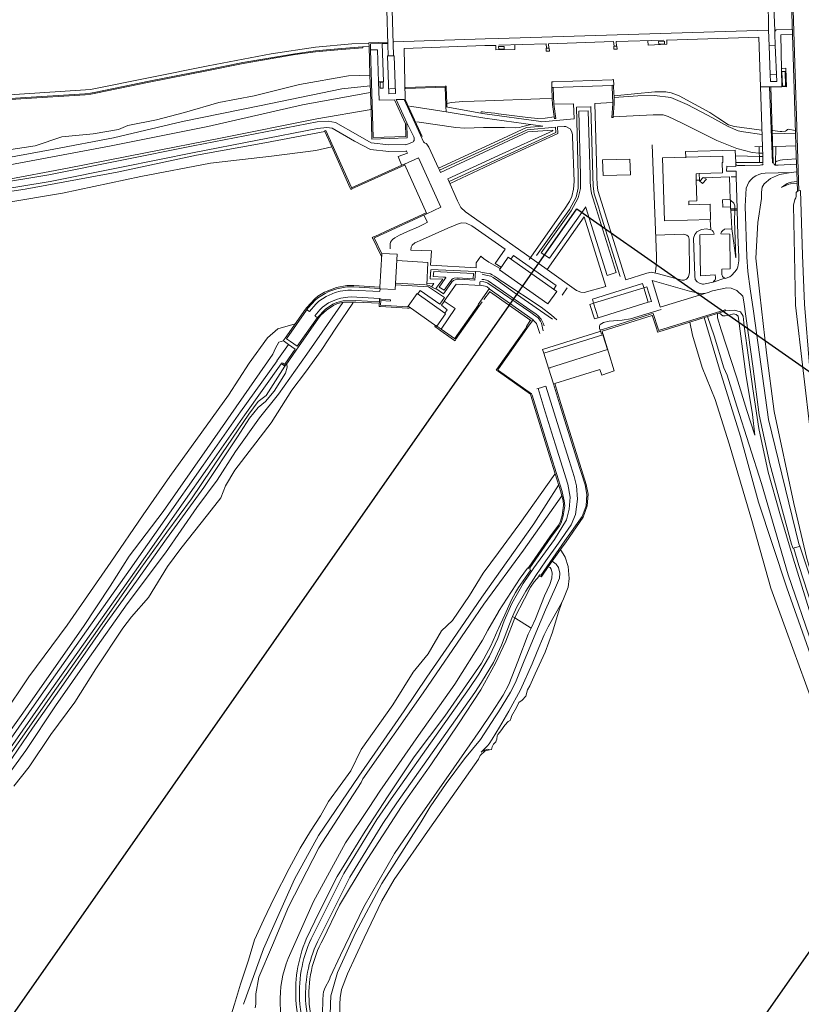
# Model space of a CAD drawing. Header units: metres. Extents: x 68432 to 72035, y 406848 to 409791.
# Tile 4 of 13: x 69637 to 70230, y 408000 to 408746. Entities that reach past the tile are written whole.
import ezdxf

# ---------------------------------------------------------------- set-up
doc = ezdxf.new("R2010")
doc.units = ezdxf.units.M
for name, color, linetype, lineweight in [('B-GEO-OG-GEBOUW_hoofdgebouw-G', 253, 'Continuous', 0), ('B-GEO-OG-GEBOUW_overopstal-G', 253, 'Continuous', 0), ('B-GEO-OG-OVLIJNOBJ-G', 253, 'Continuous', 0), ('B-GEO-OG-VERH_kntgesl-G', 253, 'Continuous', 0), ('B-GEO-OG-VERH_kntopen-G', 253, 'Continuous', 0)]:
    doc.layers.add(name, color=color, linetype=linetype, lineweight=lineweight)

msp = doc.modelspace()

# ---------------------------------------------------------------- linework, layer by layer
at = {"color": 1, "lineweight": -3}
msp.add_lwpolyline([(70059.481, 408602.442), (70442.025, 408334.581), (69982.59, 407678.441), (69600.046, 407946.301)], close=True, dxfattribs=at)
at = {"layer": 'B-GEO-OG-GEBOUW_hoofdgebouw-G'}
for points in [[(69910.226, 408543.008), (69911.635, 408568.173)], [(69910.31, 408541.816), (69921.872, 408541.184), (69923.36, 408567.904), (69911.656, 408568.544), (69911.635, 408568.173)], [(70044.216, 408539.808), (70037.552, 408530.336), (70000.736, 408556.192), (70007.376, 408565.664), (70044.216, 408539.808)], [(69910.31, 408541.816), (69910.16, 408541.824), (69910.174, 408542.081)], [(69910.174, 408542.081), (69910.226, 408543.008)], [(69959.511, 408523.201), (69938.384, 408538.208), (69931.624, 408528.672), (69953.248, 408513.312), (69953.285, 408513.364)], [(70075.521, 408519.723), (70113.615, 408531.524), (70110.187, 408542.595), (70072.144, 408530.811)], [(70072.144, 408530.811), (70071.973, 408530.758), (70075.521, 408519.723)], [(69953.331, 408513.429), (69960.008, 408522.848), (69959.511, 408523.201)], [(69953.285, 408513.364), (69953.331, 408513.429)]]:
    msp.add_lwpolyline(points, dxfattribs=at)
at = {"layer": 'B-GEO-OG-GEBOUW_overopstal-G'}
msp.add_lwpolyline([(70079.291, 408627.504), (70100.175, 408628.087), (70099.732, 408639.93), (70078.848, 408639.347), (70079.291, 408627.504)], dxfattribs=at)
at = {"layer": 'B-GEO-OG-OVLIJNOBJ-G'}
for points in [[(70204.616, 408737.728), (70204.493, 408762.228)], [(70209.528, 408737.152), (70208.488, 408762.08), (70208.483, 408762.357)], [(70221.776, 408766.622), (70222.805, 408734.494)], [(69915.4, 408752.928), (69916.296, 408726.848)], [(69919.552, 408752.736), (69920.24, 408727.264), (69920.648, 408718.368)], [(69920.88, 408728.832), (69989.928, 408731.104), (70000, 408731.36), (70204.616, 408737.728)], [(70204.616, 408737.728), (70205.1, 408725.728)], [(70209.528, 408737.152), (70210.168, 408737.216), (70210.288, 408738.016), (70222.568, 408738.208)], [(70125.44, 408730.176), (70089.312, 408729.088), (70089.592, 408725.568)], [(70127.632, 408730.24), (70127.632, 408726.976), (70113.552, 408726.304), (70113.352, 408729.536)], [(70127.704, 408730.176), (70197.416, 408732.384), (70198.637, 408694.718)], [(70209.854, 408725.983), (70209.48, 408735.04), (70209.528, 408737.152)], [(70222.805, 408734.494), (70214.008, 408734.208), (70214.877, 408694.935)], [(70222.856, 408734.496), (70222.805, 408734.494)], [(70222.805, 408734.494), (70225.217, 408659.519)], [(69901.856, 408727.744), (69888.872, 408727.264), (69861.512, 408724.768), (69827.816, 408719.776), (69780.032, 408710.624), (69690.904, 408692.768), (69517.864, 408681.248), (69444.832, 408676.288), (69445.048, 408672.896), (69449.56, 408673.248)], [(69897.16, 408725.024), (69881.16, 408723.84), (69861.392, 408722.08), (69845.8, 408719.84), (69806.352, 408713.12), (69778.96, 408707.52), (69735.248, 408698.912), (69694.92, 408690.784), (69691.024, 408690.048), (69686.696, 408689.504), (69637.984, 408686.336), (69600, 408683.84), (69594.856, 408683.488), (69553.864, 408680.8), (69517.136, 408678.304), (69449.384, 408673.92)], [(69897.208, 408724.256), (69881.248, 408723.072), (69861.504, 408721.312), (69845.92, 408719.104), (69806.52, 408712.384), (69779.12, 408706.752), (69735.392, 408698.144), (69695.064, 408690.048), (69691.144, 408689.28), (69686.76, 408688.704), (69638.024, 408685.536), (69600, 408683.04), (69594.896, 408682.72), (69553.936, 408680.032), (69517.184, 408677.568), (69449.408, 408673.184)], [(69902.032, 408725.525), (69897.264, 408725.024), (69897.256, 408724.256)], [(69916.096, 408728.544), (69901.952, 408728.096), (69902.032, 408725.525)], [(69902.136, 408725.536), (69902.032, 408725.525)], [(69902.032, 408725.525), (69902.718, 408703.519)], [(69911.912, 408727.514), (69903.032, 408727.232), (69903.168, 408722.72)], [(69909.268, 408698.468), (69908.504, 408722.848), (69903.168, 408722.72)], [(69903.168, 408722.72), (69905.208, 408656.416), (69929.864, 408657.152), (69929.56, 408666.816), (69921.24, 408684.928), (69909.704, 408684.576), (69909.268, 408698.468)], [(69909.268, 408698.468), (69912.832, 408698.592), (69911.912, 408727.514)], [(69916.128, 408727.648), (69911.912, 408727.514)], [(69911.912, 408727.514), (69911.912, 408727.52)], [(69916.32, 408726.848), (69916.535, 408718.129)], [(69942.336, 408657.152), (69929.488, 408685.184), (69928.512, 408723.744), (69989.864, 408725.952), (69998.098, 408725.984)], [(69998.096, 408726.08), (69998.098, 408725.984)], [(70012.376, 408726.368), (70012.448, 408723.072), (69998.168, 408722.784), (69998.098, 408725.984)], [(69998.112, 408725.984), (69998.098, 408725.984)], [(70004.368, 408725.344), (70004.416, 408723.296), (70000.24, 408723.168), (70000.192, 408725.216), (70004.368, 408725.344)], [(70036.483, 408724.003), (70036.232, 408727.296), (70000.272, 408726.176)], [(70036.483, 408724.003), (70036.224, 408724), (70036.256, 408721.664), (70038.624, 408721.728), (70038.592, 408724.032), (70038.219, 408724.027)], [(70038.219, 408724.027), (70036.483, 408724.003)], [(70036.488, 408723.936), (70036.483, 408724.003)], [(70087.792, 408725.632), (70087.24, 408729.024), (70037.952, 408727.264), (70038.219, 408724.027)], [(70038.219, 408724.027), (70038.224, 408723.968)], [(70089.856, 408725.536), (70089.896, 408723.328), (70087.552, 408723.296), (70087.488, 408725.504), (70089.856, 408725.536)], [(70125.776, 408729.312), (70125.84, 408727.136), (70121.52, 408727.008), (70121.456, 408729.184), (70125.776, 408729.312)], [(70209.854, 408725.983), (70205.1, 408725.728)], [(70205.1, 408725.728), (70205.986, 408703.755)], [(70205.986, 408703.755), (70206.192, 408698.656), (70210.976, 408698.784), (70209.854, 408725.983)], [(70209.872, 408725.984), (70209.854, 408725.983)], [(69916.535, 408718.129), (69916.016, 408718.112), (69917.016, 408689.504), (69922.016, 408689.696), (69921.04, 408718.272), (69916.535, 408718.129)], [(69916.535, 408718.129), (69916.536, 408718.08)], [(70214.877, 408694.935), (70218.272, 408694.816), (70217.776, 408708.864), (70214.96, 408708.64)], [(69902.718, 408703.519), (69886.328, 408702.944), (69849.224, 408696.544), (69814.968, 408687.968), (69788.104, 408682.816), (69762.064, 408675.392), (69741.008, 408669.632), (69719.184, 408665.568), (69712.248, 408662.368), (69692.984, 408659.04), (69669.192, 408656.832), (69648.92, 408649.984), (69627.336, 408646.816), (69611.928, 408644.64), (69605.26, 408643.724)], [(69902.718, 408703.519), (69902.76, 408703.52)], [(69902.718, 408703.519), (69903.527, 408677.562)], [(70205.986, 408703.755), (70205.856, 408703.744)], [(70210.632, 408704.16), (70205.986, 408703.755)], [(70217.696, 408695.36), (70215.2, 408695.296), (70214.84, 408706.272), (70217.352, 408706.336), (70217.696, 408695.36)], [(69902.752, 408695.424), (69881.44, 408693.248), (69819.072, 408680.448), (69760.704, 408668.448), (69708.416, 408656.128), (69663.184, 408647.392), (69624.64, 408640.512), (69605.431, 408637.4)], [(69909.16, 408698.464), (69909.268, 408698.468)], [(69912.768, 408693.696), (69912.616, 408698.368), (69910.376, 408698.304), (69910.528, 408693.632), (69912.768, 408693.696)], [(69917.488, 408693.216), (69921.712, 408693.376)], [(69929.736, 408694.176), (69959.616, 408695.168)], [(69929.736, 408693.504), (69959.64, 408694.528)], [(69959.56, 408695.2), (69960.44, 408695.264), (69960.4, 408694.464)], [(69959.664, 408694.496), (69960.224, 408680.768), (69960.208, 408679.456)], [(69960.36, 408694.496), (69960.84, 408682.209)], [(70041.536, 408698.496), (70040.488, 408698.496), (70040.568, 408694.048)], [(70040.84, 408685.951), (70040.592, 408694.112), (70041.696, 408694.24), (70086.311, 408695.84)], [(70041.544, 408694.112), (70041.912, 408681.632), (70043.52, 408670.72)], [(70086.176, 408700.032), (70041.56, 408698.432)], [(70085.872, 408671.488), (70086.856, 408682.144), (70086.272, 408694.784), (70086.311, 408695.84)], [(70087.384, 408695.872), (70087.136, 408700.16), (70086.224, 408700)], [(70087.657, 408686.664), (70087.296, 408694.72), (70087.336, 408695.808), (70086.312, 408695.872), (70086.311, 408695.84)], [(70206.439, 408694.781), (70205.466, 408694.773)], [(70214.877, 408694.935), (70214.88, 408694.784), (70206.464, 408694.72), (70208.238, 408637.241)], [(70214.616, 408694.944), (70214.877, 408694.935)], [(69902.968, 408690.336), (69851.456, 408681.184), (69779.752, 408664.8), (69706.704, 408650.08), (69629.824, 408635.552), (69605.551, 408633.136)], [(70040.84, 408685.951), (70031.424, 408685.568), (69990.144, 408684.096), (69973.002, 408683.647), (69964.496, 408682.784), (69960.84, 408682.209)], [(70040.84, 408685.951), (70040.856, 408685.952)], [(70040.84, 408685.951), (70040.976, 408681.472), (70042.584, 408670.592)], [(70086.951, 408672.064), (70087.856, 408682.208), (70087.657, 408686.664)], [(70087.657, 408686.664), (70087.536, 408686.656)], [(70199.568, 408658.72), (70185.68, 408660.608), (70181.704, 408661.503), (70174.184, 408664.768), (70158.928, 408673.024), (70143.056, 408681.472), (70130.76, 408686.56), (70118.2, 408688.16), (70105.656, 408687.904), (70087.657, 408686.664)], [(70087.744, 408688.032), (70118.464, 408690.88), (70126.789, 408690.846), (70130.92, 408690.131), (70136.944, 408688), (70160.288, 408675.328), (70166.304, 408671.249), (70174.388, 408666.04), (70178.864, 408664.704), (70199.384, 408661.856)], [(69954.744, 408633.119), (70000, 408654.048), (70021.416, 408663.936), (70033.672, 408665.056), (69989.816, 408670.976), (69954.24, 408676.896), (69932.624, 408680.032)], [(69960.208, 408679.456), (69960.32, 408675.968)], [(69960.208, 408679.456), (69986.682, 408674.82)], [(69960.832, 408682.208), (69960.84, 408682.209)], [(69960.84, 408682.209), (69960.896, 408680.768), (69960.896, 408679.456)], [(70041.976, 408681.504), (70057.032, 408681.76), (70057.48, 408670.56), (70032.968, 408668.288), (70031.672, 408668.448), (70030.528, 408668.672), (69989.816, 408674.272), (69986.682, 408674.82)], [(70028.928, 408566.944), (70053.8, 408601.696), (70058.904, 408611.232), (70060.464, 408618.048), (70060.592, 408625.792), (70060.512, 408627.776), (70059.176, 408679.296), (70069.968, 408679.584)], [(70069.96, 408679.904), (70069.968, 408679.584)], [(70069.968, 408679.584), (70071.456, 408627.36), (70071.936, 408619.52), (70072.712, 408613.76), (70075.896, 408603.904), (70077.256, 408599.392), (70092.32, 408551.168)], [(70086.528, 408682.816), (70073.12, 408682.016), (70074.536, 408629.024), (70074.64, 408626.368), (70074.888, 408620.736), (70075.464, 408616.096), (70078.152, 408607.328), (70096.65, 408548.647)], [(69037.423, 408563.423), (69100.96, 408565.12), (69124.648, 408565.952), (69157.688, 408568.064), (69199.736, 408574.976), (69232.28, 408584.896), (69264.864, 408596.8), (69304.152, 408608.704), (69338.536, 408613.12), (69388.288, 408614.56), (69458.8, 408617.28), (69516.528, 408618.816), (69596.984, 408621.024), (69600, 408621.344), (69610.248, 408621.824), (69625.256, 408624.128), (69673.536, 408633.184), (69732.696, 408644.832), (69789.536, 408655.968), (69862.424, 408670.592), (69903.527, 408677.562)], [(69903.527, 408677.562), (69903.56, 408677.568)], [(69903.527, 408677.562), (69904.224, 408655.2), (69930.896, 408656), (69930.552, 408667.104)], [(70042.256, 408671.904), (70035.4, 408671.072), (70029.968, 408670.816), (70022.368, 408671.616), (70000, 408674.304), (69999.856, 408674.336), (69997.201, 408674.73), (69991.858, 408675.319), (69987.848, 408675.744), (69986.84, 408675.84), (69986.682, 408674.82)], [(70043.48, 408670.784), (70042.664, 408670.656)], [(70085.84, 408671.424), (70086.84, 408671.424)], [(70086.888, 408671.36), (70086.951, 408672.064)], [(70197.695, 408644.606), (70192.32, 408644.896), (70180.688, 408648.096), (70165.544, 408654.08), (70138.872, 408667.424), (70128.728, 408672.352), (70124.966, 408673.401), (70117.224, 408673.504), (70086.951, 408672.064)], [(69938.168, 408668.128), (69967.688, 408664.032), (69974.679, 408663.548), (69988.752, 408663.84), (70000, 408663.872), (70004.6, 408663.872), (70013.315, 408663.728), (70016.172, 408664.039), (70017.576, 408664.352), (70024.608, 408666.24)], [(69955.441, 408631.65), (70000, 408652.16), (70021.872, 408662.272), (70043.32, 408664.064), (70043.544, 408660.16), (70000, 408640.16), (69962.679, 408623.007)], [(69963.345, 408621.472), (69989.32, 408633.728), (69998.728, 408638.069), (70044.984, 408659.328), (70044.792, 408664.32), (70049.872, 408664.8), (70051.064, 408664.736), (70054.44, 408662.944), (70055.736, 408660.608), (70056.096, 408658.496), (70056.192, 408656.8), (70057.472, 408623.104), (70057.056, 408617.28), (70055.624, 408611.776), (70053.896, 408607.84), (70050.168, 408602.112), (70049.392, 408600.992), (70023.384, 408563.872)], [(69868.418, 408660.84), (69823, 408652.256), (69771.296, 408643.072), (69711.04, 408630.016), (69641.328, 408617.184), (69615.872, 408613.504), (69605.552, 408612.512), (69600, 408612.352)], [(69868.248, 408661.216), (69868.418, 408660.84)], [(69869.072, 408661.568), (69868.256, 408661.312)], [(69868.544, 408660.864), (69868.418, 408660.84)], [(69868.418, 408660.84), (69873.683, 408649.163)], [(69869.144, 408661.6), (69888.624, 408618.4)], [(70207.856, 408661.632), (70211.504, 408661.024), (70213.524, 408660.86), (70214.884, 408660.905), (70217.584, 408661.216), (70218.253, 408661.664), (70219.03, 408662.517), (70219.496, 408662.624), (70224.992, 408661.6)], [(70208.032, 408659.232), (70225.217, 408659.519)], [(70225.217, 408659.519), (70225.288, 408659.52)], [(70225.217, 408659.519), (70225.522, 408650.047)], [(69873.683, 408649.163), (69861.8, 408646.496), (69828.112, 408642.304), (69781.936, 408636.832), (69729.168, 408626.688), (69669.664, 408614.112), (69625.984, 408606.848)], [(69873.776, 408649.184), (69873.683, 408649.163)], [(69873.683, 408649.163), (69887.728, 408618.016)], [(70118.804, 408553.732), (70119.176, 408554.976), (70119.608, 408559.264), (70119.84, 408564.032), (70119.744, 408566.816), (70116.496, 408650.912)], [(70194.436, 408649.594), (70199.864, 408649.184)], [(70197.695, 408644.606), (70197.584, 408649.344)], [(70208.336, 408649.376), (70210.295, 408649.453)], [(70210.032, 408635.808), (70210.295, 408649.453)], [(70210.295, 408649.453), (70225.522, 408650.047)], [(70210.295, 408649.453), (70210.296, 408649.504)], [(70225.522, 408650.047), (70225.544, 408650.048)], [(70225.522, 408650.047), (70225.97, 408636.129)], [(70160.744, 408594.208), (70125.936, 408593.152), (70124.496, 408640.96), (70141.965, 408641.489)], [(70141.965, 408641.489), (70141.824, 408645.664), (70179.544, 408646.88), (70179.868, 408637.408)], [(70152.28, 408628.965), (70169.936, 408629.472), (70169.688, 408637.504), (70170.128, 408637.504), (70169.976, 408642.336), (70141.965, 408641.489)], [(70141.984, 408640.928), (70141.965, 408641.489)], [(70179.712, 408642.464), (70197.757, 408641.932)], [(70197.757, 408641.932), (70197.695, 408644.606)], [(70200.024, 408644.48), (70197.695, 408644.606)], [(70200.497, 408637.313), (70197.864, 408637.376), (70197.757, 408641.932)], [(70197.757, 408641.932), (70200.35, 408641.856)], [(69888.64, 408618.304), (69926.75, 408635.364)], [(69889.024, 408617.472), (69928.888, 408635.328)], [(69928.824, 408636.16), (69945.824, 408598.656), (69956.424, 408603.488)], [(70179.868, 408637.408), (70179.8, 408637.408)], [(70197.856, 408637.312), (70189.384, 408637.408), (70179.868, 408637.408)], [(70179.868, 408637.408), (70179.896, 408636.575)], [(70179.896, 408636.575), (70179.904, 408636.352)], [(70200.544, 408637.312), (70200.497, 408637.313)], [(70208.238, 408637.241), (70208.24, 408637.184)], [(70225.584, 408640.256), (70218.896, 408639.648), (70215.341, 408639.4), (70213.586, 408639.16), (70211.908, 408638.691), (70211.112, 408638.336), (70210.184, 408637.856)], [(70150.006, 408624.125), (70149.864, 408628.896), (70152.28, 408628.965)], [(70152.28, 408628.965), (70152.434, 408624.128)], [(70152.784, 408623.168), (70155.296, 408626.08), (70155.904, 408625.785)], [(70176.288, 408626.528), (70180.2, 408626.656)], [(70221.763, 408629.76), (70213.144, 408628.32), (70206.208, 408625.312), (70201.384, 408621.28), (70200, 408618.656), (70199.432, 408614.848), (70199.392, 408610.176), (70196.664, 408591.904), (70195.136, 408564.96), (70198.176, 408537.696), (70203.272, 408493.248), (70209.032, 408448.768), (70223.784, 408379.2), (70233.624, 408337.408), (70248.192, 408289.472), (70255.472, 408268.256), (70273.425, 408225.919)], [(70226.152, 408630.47), (70226.624, 408615.808), (70226.745, 408615.825)], [(70214.576, 408618.592), (70214.684, 408618.666)], [(70214.684, 408618.666), (70214.584, 408618.624)], [(70214.684, 408618.666), (70216.358, 408619.813), (70218.752, 408621.394), (70220.024, 408621.984), (70222.041, 408622.471), (70226.272, 408622.912)], [(70226.256, 408621.76), (70221.28, 408621.376), (70220.126, 408621.089), (70217.936, 408620.032), (70214.684, 408618.666)], [(69887.704, 408618.016), (69888.08, 408617.056), (69889.024, 408617.44)], [(70431.451, 408000), (70428.816, 408003.52), (70330.624, 408152.64), (70303.624, 408207.168), (70280.52, 408263.2), (70260.064, 408324.256), (70236.72, 408430.464), (70225.216, 408529.248), (70223.648, 408605.152), (70224.728, 408609.44), (70225.52, 408610.752), (70225.576, 408611.712), (70225.608, 408614.688), (70226.745, 408615.825)], [(70226.745, 408615.825), (70227.736, 408615.968)], [(70226.745, 408615.825), (70226.824, 408615.904)], [(70175.544, 408609.184), (70175.778, 408608.976)], [(70175.768, 408609.344), (70175.778, 408608.976)], [(70175.778, 408608.976), (70175.92, 408603.712)], [(70175.778, 408608.976), (70178.32, 408606.72), (70178.763, 408606.117), (70179.12, 408604.608), (70179.2, 408602.304), (70179.197, 408602.208)], [(69904.936, 408579.904), (69904.488, 408580.608), (69905.464, 408581.088), (69906.288, 408581.472), (69918.376, 408586.944), (69945.256, 408599.392)], [(69945.648, 408598.592), (69918.736, 408586.144), (69906.672, 408580.672), (69905.856, 408580.256)], [(70179.197, 408602.208), (70176.144, 408602.208)], [(70179.164, 408601.247), (70176.16, 408601.216)], [(70179.164, 408601.247), (70178.896, 408593.312), (70179.832, 408565.12), (70177.08, 408585.408), (70176.979, 408587.189)], [(70179.197, 408602.208), (70179.164, 408601.247)], [(70181.034, 408601.34), (70179.164, 408601.247)], [(70181.01, 408602.301), (70179.197, 408602.208)], [(70181.072, 408602.304), (70181.01, 408602.301)], [(70181.112, 408601.344), (70181.034, 408601.34)], [(69904.952, 408579.84), (69910.792, 408567.68)], [(69905.832, 408580.288), (69911.635, 408568.173)], [(69910.832, 408567.552), (69911.416, 408566.336)], [(69911.635, 408568.173), (69911.672, 408568.096)], [(70041.952, 408541.44), (70043.872, 408544.16), (70011.448, 408566.944), (70009.528, 408564.192)], [(69952.128, 408541.664), (69947.64, 408544.288), (69945.696, 408544.512), (69946.664, 408561.6), (69923.36, 408563.232)], [(69982.606, 408554.752), (69982.2, 408548.256), (69970.624, 408549.024), (69968.536, 408548.928), (69967.139, 408548.665), (69966.464, 408548.384), (69965.954, 408548.078), (69965.096, 408547.296), (69963.92, 408545.856), (69958.464, 408537.856), (69952.568, 408541.888), (69957.912, 408549.12), (69948.336, 408549.344), (69948.816, 408555.872), (69948.28, 408549.984)], [(69948.752, 408556.288), (69982.608, 408554.784), (69982.606, 408554.752)], [(69958.352, 408550.624), (69959.088, 408550.528), (69959.594, 408550.485), (69959.848, 408550.432), (69959.908, 408550.403), (69960.017, 408550.306), (69960.069, 408550.214), (69960.079, 408550.121), (69960.064, 408550.08), (69959.784, 408549.6), (69955.248, 408542.88), (69958.872, 408540.608), (69963.128, 408546.816), (69963.632, 408547.36), (69964.736, 408548.832), (69965.827, 408549.65), (69966.472, 408549.856), (69968.792, 408549.984), (69980.816, 408549.312), (69981.264, 408553.312), (69950.976, 408554.848), (69950.672, 408551.072), (69958.344, 408550.592)], [(69986.512, 408554.624), (69982.608, 408554.752)], [(69986.48, 408554.336), (69991.08, 408553.696), (69992.985, 408553.301), (69993.919, 408553.007), (69995.276, 408552.444), (69997.152, 408551.328), (70000, 408549.248), (70001.472, 408548.192), (70003.296, 408546.912), (70032.487, 408527.745), (70040.368, 408521.664), (70044.36, 408518.304)], [(69987.68, 408552.832), (69990.592, 408552.16), (69993.023, 408551.589), (69994.216, 408551.2), (69996.045, 408550.291), (70000, 408547.552), (70000.16, 408547.424), (70013.635, 408537.654), (70040.992, 408518.656)], [(69854.84, 408527.712), (69860.92, 408534.144), (69863.162, 408536.101), (69868.36, 408539.168), (69877.376, 408542.72), (69885.144, 408544.128), (69890.576, 408544.128), (69910.224, 408543.008)], [(69938.96, 408537.92), (69940.848, 408540.352), (69955.736, 408530.176), (69959.152, 408535.04), (69947.144, 408543.264), (69922.28, 408544.736)], [(69944.76, 408544.64), (69922.472, 408545.984)], [(69949.632, 408543.392), (69951.216, 408545.76), (69945.912, 408546.144)], [(69956.573, 408511.205), (69967.192, 408526.752), (69958.88, 408532.416), (69968.048, 408545.376), (69987.08, 408544.256), (69988.808, 408544.032), (69990.1, 408543.8), (69990.723, 408543.601), (69991.302, 408543.317), (69991.568, 408543.136), (69993.328, 408541.792)], [(69986.024, 408547.008), (69985.864, 408544.512)], [(70033.984, 408509.888), (70032.576, 408515.744), (70032.03, 408517.214), (70030.032, 408519.648), (70026.528, 408522.208), (70024.552, 408523.712), (69991.984, 408546.08), (69991.018, 408546.549), (69988.864, 408546.944), (69986.248, 408547.232)], [(70034.672, 408513.632), (70033.912, 408515.712), (70032.464, 408518.752), (70030.232, 408521.28), (70028.344, 408522.72), (70027.216, 408523.488), (69992.28, 408547.808), (69991.865, 408548.048), (69990.952, 408548.352), (69989.064, 408548.672), (69987.496, 408548.864)], [(70110.168, 408542.656), (70109.232, 408545.696), (70071.208, 408533.824), (70072.144, 408530.811)], [(70116.416, 408547.963), (70122.648, 408528)], [(69855.56, 408527.04), (69861.48, 408533.312), (69863.657, 408535.243), (69868.696, 408538.304), (69871.566, 408539.678), (69877.528, 408541.76), (69885.12, 408543.168), (69890.528, 408543.2), (69910.174, 408542.081)], [(69856.92, 408524.672), (69861.584, 408530.048), (69863.916, 408532.29), (69869.432, 408535.872), (69876.347, 408538.885), (69879.992, 408539.84), (69885.829, 408540.751), (69888.76, 408540.8), (69910.056, 408539.712)], [(69910.174, 408542.081), (69910.184, 408542.08)], [(69910.31, 408541.816), (69910.208, 408540.064)], [(69910.312, 408541.856), (69910.31, 408541.816)], [(69984.616, 408529.824), (69993.112, 408541.696), (70026.408, 408518.208), (70022.16, 408512.448), (70021.68, 408511.744), (70000, 408481.088), (69999.536, 408480.416)], [(69988.984, 408533.568), (69993.272, 408539.168), (69993.2, 408539.584), (69993.336, 408539.808), (70024.656, 408517.856), (70024.488, 408517.504), (70024.088, 408517.696), (70021.28, 408513.12), (70020.976, 408512.192), (70000, 408482.592), (69998.832, 408480.928)], [(70052.2, 408542.464), (70048.312, 408536.896)], [(70113.615, 408531.524), (70115.976, 408532.256), (70112.552, 408543.328), (70110.187, 408542.595)], [(69538.28, 408072.256), (69555.272, 408069.792), (69556.972, 408070.27), (69559.164, 408074.112), (69560.736, 408077.216), (69566.744, 408084.96), (69573.304, 408096.448), (69583.392, 408111.104), (69593.024, 408124.384), (69615.648, 408156.256), (69641.912, 408192), (69664.312, 408225.856), (69690.104, 408262.624), (69718.808, 408303.264), (69747.728, 408341.76), (69771.6, 408376.128), (69787.032, 408396.896), (69800.68, 408418.432), (69819, 408444.064), (69833.336, 408461.856), (69854.8, 408492.192), (69882.2, 408531.264)], [(69632.856, 408164.928), (69644.416, 408179.68), (69660.896, 408204.256), (69679.176, 408228.64), (69695.08, 408253.92), (69715.384, 408284.832), (69722.008, 408293.28), (69734.792, 408307.872), (69749.24, 408331.424), (69759.352, 408345.088), (69779.592, 408370.528), (69789.648, 408383.392), (69793.344, 408392.48), (69800.2, 408404.32), (69813.752, 408421.888), (69827.736, 408440.256), (69843.384, 408464.992), (69853.824, 408478.656), (69865.6, 408495.04), (69877.224, 408512.64), (69889.72, 408530.944), (69889.925, 408531.708)], [(69909.704, 408531.904), (69891.968, 408532.8), (69882.448, 408532.576), (69877.629, 408531.47), (69874.582, 408530.137), (69868.896, 408526.368), (69862.832, 408520.096), (69847.552, 408498.4)], [(69889.925, 408531.708), (69882.896, 408531.584), (69878.207, 408530.549), (69875.238, 408529.272), (69869.688, 408525.632), (69865.483, 408521.701), (69863.728, 408519.488), (69848.448, 408497.792)], [(69860.912, 408521.28), (69864.768, 408525.888), (69866.712, 408527.84), (69871.328, 408531.008), (69877.368, 408533.753), (69880.568, 408534.624), (69885.861, 408535.497), (69888.52, 408535.552), (69909.816, 408534.496)], [(69889.925, 408531.708), (69889.96, 408531.84)], [(69909.672, 408530.816), (69891.984, 408531.744), (69889.925, 408531.708)], [(69931.136, 408527.136), (69910.672, 408528.288), (69909.664, 408528.416), (69909.736, 408529.44), (69909.928, 408532.992)], [(69909.985, 408533.947), (69909.928, 408533.952), (69909.928, 408533.024)], [(69909.985, 408533.947), (69909.968, 408533.824)], [(69910.064, 408534.528), (69909.985, 408533.947)], [(69910.119, 408533.936), (69909.985, 408533.947)], [(69910.096, 408534.56), (69910.119, 408533.936)], [(69910.119, 408533.936), (69910.12, 408533.92)], [(69911.08, 408533.856), (69910.119, 408533.936)], [(69910.864, 408532.928), (69910.656, 408529.376)], [(69910.744, 408529.28), (69931.158, 408528.131)], [(69918.152, 408532.48), (69911.04, 408532.96)], [(69918.192, 408533.408), (69911.112, 408533.856)], [(69918.2, 408532.544), (69918.216, 408533.408)], [(69931.158, 408528.131), (69931.472, 408528.64)], [(69958.808, 408532.064), (69956.84, 408529.312), (69961.272, 408525.824), (69959.511, 408523.201)], [(69966.824, 408503.84), (69984.96, 408529.632)], [(69967.624, 408503.264), (69985.76, 408529.056)], [(69985.704, 408529.056), (69987.704, 408531.904)], [(70075.52, 408519.723), (70072.8, 408518.88), (70069.368, 408529.952), (70071.972, 408530.758)], [(70072.144, 408530.811), (70072.152, 408530.784)], [(69838.552, 408504.416), (69853.856, 408526.208), (69854.784, 408527.584)], [(69839.446, 408503.96), (69854.688, 408525.632), (69855.632, 408527.008)], [(69856.904, 408524.448), (69854.936, 408525.728)], [(69931.136, 408528.096), (69931.158, 408528.131)], [(69931.158, 408528.131), (69931.216, 408528.128)], [(69931.216, 408527.136), (69932.032, 408527.104), (69932.784, 408527.584)], [(69959.511, 408523.201), (69959.424, 408523.072)], [(70123.304, 408526.016), (70100.16, 408519.04), (70093.701, 408518.009), (70083.843, 408517.151), (70079.78, 408516.288), (70077.126, 408514.747), (70076.521, 408513.631), (70076.736, 408511.424), (70077.072, 408510.528)], [(70116.112, 408522.784), (70078.184, 408510.784), (70077.128, 408510.592), (70077.504, 408509.184)], [(70078.528, 408509.664), (70116.456, 408521.632)], [(70121.272, 408510.4), (70120.968, 408511.456), (70117.2, 408522.976), (70116.04, 408522.72)], [(70121.68, 408509.152), (70120.672, 408509.024), (70120.328, 408510.144), (70119.992, 408511.136), (70116.56, 408521.76)], [(70121.352, 408510.144), (70171.853, 408525.941)], [(70158.534, 408520.741), (70166.871, 408523.354)], [(70166.112, 408523.104), (70165.928, 408522.048), (70165.976, 408519.648), (70168.728, 408510.656), (70180.4, 408474.976), (70188.208, 408449.568), (70194.272, 408430.816), (70192.456, 408446.432), (70187.64, 408477.024), (70182.04, 408519.2), (70181.64, 408520.992), (70180.256, 408522.304), (70178.104, 408522.688), (70174.84, 408521.856), (70171.848, 408521.184), (70170.048, 408521.312), (70169.064, 408521.92), (70168.36, 408522.752), (70166.871, 408523.354)], [(70166.871, 408523.354), (70166.856, 408523.36)], [(70166.871, 408523.354), (70172.2, 408525.024)], [(70171.853, 408525.941), (70171.8, 408526.08)], [(70171.853, 408525.941), (70171.888, 408525.952)], [(70172.176, 408525.088), (70171.853, 408525.941)], [(70172.176, 408524.96), (70178.648, 408525.536), (70183.496, 408524.352), (70185.52, 408521.12), (70186.2, 408513.344), (70192.832, 408465.984), (70197.384, 408435.968), (70204.408, 408402.88), (70213.272, 408371.488), (70223.472, 408337.632), (70235.552, 408298.528), (70251.264, 408255.008), (70277.448, 408197.536), (70301.384, 408151.744), (70328.568, 408106.048), (70361.8, 408055.136), (70392.752, 408014.016), (70404.48, 408000)], [(69604.104, 408188.352), (69644.28, 408247.904), (69673.36, 408286.944), (69706.272, 408334.784), (69730.864, 408370.432), (69751.032, 408399.648), (69775.312, 408433.088), (69795.44, 408461.12), (69811.232, 408485.408), (69824.928, 408504.544), (69832.816, 408511.328), (69846.024, 408515.232)], [(69861.224, 408521.152), (69862.704, 408520.128)], [(69952.36, 408513.728), (69951.968, 408513.12), (69954.488, 408511.36)], [(69952.4, 408513.952), (69953.285, 408513.364)], [(69952.528, 408513.952), (69953.331, 408513.429)], [(70031.424, 408507.872), (70029.76, 408513.152), (70029.247, 408514.674), (70028.913, 408515.399), (70028.224, 408516.352), (70026.48, 408518.112)], [(70121.656, 408509.184), (70145.124, 408516.539)], [(70145.08, 408516.768), (70145.124, 408516.539)], [(70145.124, 408516.539), (70158.534, 408520.741)], [(70145.124, 408516.539), (70147.048, 408506.56), (70154.552, 408482.176), (70164.384, 408457.952), (70174.992, 408424.448), (70192.024, 408366.368), (70206.384, 408315.072), (70218.424, 408282.528), (70237.56, 408229.984), (70273.664, 408157.088), (70326.024, 408070.656), (70379.208, 408000)], [(70156, 408519.936), (70167.616, 408480.832), (70183.584, 408429.824), (70197.232, 408380.064), (70218.56, 408315.232), (70248.472, 408231.04), (70268.696, 408188.736), (70307.992, 408117.376), (70355.68, 408043.68), (70390.264, 408000)], [(70398.194, 408000), (70326.304, 408097.92), (70277.456, 408183.136), (70262.646, 408211.773), (70238.096, 408271.552), (70219.648, 408325.12), (70199.384, 408394.304), (70180.648, 408452.8), (70173.288, 408476.32), (70170.776, 408481.92), (70163.584, 408506.176), (70158.536, 408520.736)], [(69953.285, 408513.364), (69954.856, 408512.32)], [(69953.331, 408513.429), (69955.032, 408512.32)], [(69954.536, 408511.296), (69966.08, 408503.2)], [(69955.168, 408512.192), (69956.573, 408511.205)], [(69956.504, 408511.104), (69956.573, 408511.205)], [(69956.573, 408511.205), (69966.696, 408504.096)], [(70034.328, 408493.088), (70033.504, 408495.872), (70077.008, 408509.472)], [(70082.76, 408495.68), (70079.264, 408506.848), (70034.44, 408492.896), (70037.936, 408481.728), (70082.76, 408495.68)], [(70042.664, 408469.92), (70076.936, 408480.672), (70078.28, 408476.352), (70087.84, 408479.584), (70079.032, 408507.808), (70078.152, 408507.392)], [(70078.128, 408507.392), (70077.528, 408509.184)], [(70079.144, 408507.744), (70078.576, 408509.536)], [(69612.824, 408183.232), (69638.376, 408218.56), (69685.664, 408286.016), (69705.936, 408316.544), (69720.336, 408339.232), (69745.912, 408373.056), (69779.312, 408420.8), (69828.976, 408492.256), (69831.224, 408496.864), (69833.72, 408501.44), (69837.059, 408502.357)], [(69837.059, 408502.357), (69837.04, 408502.368), (69838.528, 408504.416)], [(69837.059, 408502.357), (69837.216, 408502.4)], [(69837.824, 408501.92), (69837.059, 408502.357)], [(69840.934, 408499.642), (69837.816, 408501.824)], [(69839.446, 408503.96), (69839.344, 408504.032)], [(69839.384, 408503.872), (69839.446, 408503.96)], [(69847.48, 408498.368), (69842.408, 408501.888), (69839.446, 408503.96)], [(69966.032, 408503.2), (69967.216, 408502.4), (69967.68, 408503.296)], [(69838.872, 408484), (69846.784, 408495.36), (69848.424, 408497.76)], [(69839.608, 408484.928), (69840.04, 408482.368), (69838.792, 408477.92), (69830.088, 408464.256), (69823.448, 408456.288), (69818.04, 408451.904), (69811.312, 408443.776), (69802.424, 408429.632), (69776.816, 408391.2), (69748.64, 408352.384), (69725.752, 408320.288), (69702.04, 408287.52), (69672.24, 408244.8), (69647.096, 408209.088), (69620.112, 408170.208)], [(69837.728, 408483.648), (69835.576, 408484.992)], [(69838.816, 408483.936), (69838.264, 408483.136), (69837.704, 408483.648)], [(69817.864, 408456.48), (69824, 408461.056), (69838.16, 408483.04)], [(69998.832, 408480.96), (69998.248, 408480.096), (69999.264, 408479.584)], [(70047.352, 408387.872), (70038.744, 408415.296), (70024.592, 408460.864), (70024.264, 408461.888), (70000, 408479.008), (69999.216, 408479.552)], [(70048.272, 408388.16), (70039.656, 408415.584), (70025.512, 408461.152), (70025.208, 408462.208), (70000, 408479.968), (69999.664, 408480.192)], [(70041.728, 408469.76), (70038.072, 408481.568), (70039.608, 408481.92)], [(70032.088, 408324.704), (70050.456, 408350.752), (70063.416, 408369.184), (70066.416, 408377.344), (70066.96, 408385.92), (70065.672, 408393.248), (70059.48, 408412.704), (70046.392, 408454.528), (70041.752, 408469.728)], [(70042.66, 408469.919), (70042.64, 408469.984)], [(70047.152, 408344.371), (70051.248, 408350.176), (70064.32, 408368.864), (70067.368, 408377.28), (70067.92, 408386.08), (70066.56, 408393.536), (70060.368, 408412.96), (70047.312, 408454.816), (70042.66, 408469.919)], [(69622.576, 408178.368), (69665.04, 408239.296), (69696.264, 408283.168), (69729.104, 408330.048), (69748.712, 408357.408), (69767.504, 408382.752), (69790.408, 408416.704), (69811, 408446.88), (69817.864, 408456.48)], [(70048.24, 408388.032), (70049.976, 408381.216), (70050.372, 408377.446), (70049.112, 408369.792), (70047.536, 408364.6), (70046.248, 408362.24), (70039.784, 408353.344), (70023.824, 408330.4)], [(70047.32, 408387.776), (70048.081, 408384.86)], [(69816.272, 408000), (69816.328, 408007.744), (69818.551, 408020.414), (69828.912, 408044.704), (69840.976, 408073.568), (69864.008, 408118.24), (69895.992, 408167.936), (69897.184, 408170.624), (69943.04, 408235.616), (69978.592, 408287.648), (69989.096, 408302.944), (70019.048, 408343.808), (70048.081, 408384.86)], [(70048.081, 408384.86), (70049.024, 408381.248), (70049.432, 408377.575), (70048.232, 408370.112), (70046.703, 408365.095), (70045.456, 408362.816), (70038.992, 408353.888), (70023.056, 408330.976)], [(70048.081, 408384.86), (70048.152, 408384.96)], [(70040.825, 408335.406), (70047.152, 408344.371)], [(70408.168, 408000), (70377.344, 408037.504), (70346.184, 408082.368), (70317.664, 408127.808), (70302.792, 408154.08), (70282.064, 408193.696), (70260.6, 408241.248), (70244.728, 408280.128), (70227.744, 408332.064), (70223.848, 408345.152)], [(70228.366, 408346.693), (70257.864, 408258.592), (70273.425, 408225.919)], [(70000, 408342.048), (69988.448, 408326.4), (69978.2, 408309.408), (69965.168, 408290.528), (69956.848, 408282.688), (69946.88, 408265.28), (69935.384, 408251.392), (69920.032, 408226.656), (69896.096, 408192.768), (69888.168, 408176.672), (69880.056, 408165.504), (69871.192, 408153.472), (69865.208, 408142.464), (69857.672, 408130.848), (69849.84, 408118.016), (69841.456, 408102.592), (69830.184, 408080.512), (69822.336, 408064.032), (69815.208, 408048.704), (69810.64, 408033.12), (69804.712, 408014.976), (69799.975, 408000)], [(70037.807, 408331.13), (70040.825, 408335.406)], [(70000, 408297.28), (70016.504, 408322.656), (70022.176, 408330.176)], [(70024.608, 408328.768), (70020.597, 408323.143), (70015.305, 408315.613), (70012.896, 408311.712), (70010.059, 408306.221), (70004.96, 408294.912)], [(70023.032, 408330.944), (70022.368, 408330.08), (70023.784, 408329.376), (70024.144, 408330.016), (70023.752, 408330.4)], [(70037.807, 408331.13), (70039.168, 408330.56), (70040, 408329.376), (70040.736, 408326.656), (70040.512, 408322.56), (70038.96, 408317.76), (70034.864, 408309.216), (70028.064, 408291.872), (70024.803, 408284.749)], [(70030.869, 408324.171), (70032.44, 408323.616), (70032.902, 408324.18), (70037.807, 408331.13)], [(70037.792, 408331.136), (70037.807, 408331.13)], [(70012.386, 408292.522), (70012.456, 408292.704), (70019.88, 408307.04), (70024.456, 408315.755), (70027.232, 408319.776), (70030.869, 408324.171)], [(70031.944, 408324.768), (70031.336, 408325.12), (70030.72, 408324.224), (70030.869, 408324.171)], [(70030.869, 408324.171), (70030.992, 408324.32)], [(70048.184, 408304.061), (70045.192, 408296.16), (70040.896, 408281.568), (70035.56, 408266.592), (70027.792, 408250.176), (70023.736, 408241.12), (70021.992, 408238.08), (70020.768, 408233.088), (70017.936, 408230.208), (70015.536, 408228.448), (70013.672, 408224.608), (70009.848, 408218.112), (70009.816, 408216.8), (70008.936, 408214.816), (70007.376, 408214.016), (70004.896, 408211.264), (70001.8, 408206.848), (69999.784, 408204.512), (69999.481, 408204.062), (69999.088, 408203.04), (69998.896, 408200.704), (69998.435, 408199.333), (69998.088, 408198.688), (69996.424, 408196.928), (69995.368, 408194.816), (69994.722, 408192.801), (69993.328, 408192.484)], [(69840.608, 408034.528), (69859.896, 408077.632), (69884.248, 408122.08), (69902.08, 408148.96), (69910.264, 408161.312), (69939.496, 408203.296), (69966.888, 408242.24), (69988.016, 408275.68), (69991.96, 408283.104), (70000, 408297.152)], [(70012.386, 408292.522), (70005.584, 408274.88), (69997.912, 408258.08), (69986.712, 408237.92), (69969.72, 408212.256), (69948.768, 408181.28), (69931.752, 408157.056), (69926.512, 408149.568), (69898.312, 408106.08), (69879.688, 408074.944), (69867.176, 408049.12)], [(70000, 408284.448), (70004.96, 408294.912)], [(70010.664, 408293.6), (70010.805, 408293.511)], [(70010.805, 408293.511), (70012.386, 408292.522)], [(70012.386, 408292.522), (70024.803, 408284.749)], [(70000, 408284.448), (69999.568, 408283.52), (69994.32, 408271.264), (69987.192, 408258.144), (69959.344, 408218.176), (69936.152, 408187.328), (69916.544, 408157.696), (69899.032, 408131.008), (69877.824, 408096.672), (69864.112, 408069.632), (69854.448, 408049.216)], [(69866.944, 408000), (69867.002, 408003.149), (69867.148, 408007.329), (69867.512, 408009.344), (69868.725, 408012.502), (69872.016, 408018.592), (69872.472, 408020.445), (69880.456, 408037.056), (69898.024, 408073.696), (69921.32, 408114.016), (69938.784, 408139.584), (69966.208, 408179.04), (69986.472, 408208.032), (69994.856, 408220.288), (70003.528, 408233.952), (70007.904, 408242.154), (70014.824, 408259.52), (70022.672, 408280.096), (70024.803, 408284.749)], [(70024.803, 408284.749), (70024.824, 408284.736)], [(69879.968, 408000), (69880.072, 408004.64), (69881.003, 408010.934), (69885.728, 408022.944), (69898.424, 408050.08), (69911.784, 408078.272), (69921.128, 408094.336), (69948.144, 408133.312), (69985.056, 408185.408), (69986.112, 408188.32), (69989.936, 408191.712), (69993.328, 408192.484)], [(69799.975, 408000), (69795.664, 407986.368), (69789.272, 407964.544), (69783.808, 407944.544), (69780.552, 407932.384), (69778.832, 407930.144), (69777.696, 407927.584), (69779.176, 407923.008), (69783.488, 407919.36), (69791.351, 407913.929)], [(69815.792, 407997.056), (69816.272, 408000)], [(70000, 407877.249), (69990.616, 407883.744), (69924.112, 407929.472), (69889.328, 407953.152), (69879.458, 407959.722), (69876.272, 407964.288), (69866.456, 407991.904), (69866.944, 408000)], [(70000, 407893.856), (69953.424, 407926.496), (69901.48, 407963.104), (69889.389, 407971.991), (69885.352, 407977.92), (69879.792, 407992.128), (69879.968, 408000)]]:
    msp.add_lwpolyline(points, dxfattribs=at)
for points in [[(69846.873, 408000, -0.1253053), (69854.448, 408049.216)], [(69856.723, 408000, -0.1484342), (69867.176, 408049.12)], [(69834.674, 408000, -0.1000929), (69840.608, 408034.528)], [(69858.432, 407942.272, -0.1825002), (69834.674, 408000)], [(69875.358, 407939.039, -0.1717941), (69846.873, 408000)], [(69880.736, 407947.232, -0.172649), (69856.723, 408000)]]:
    msp.add_lwpolyline(points, format="xyb", dxfattribs=at)
at = {"layer": 'B-GEO-OG-VERH_kntgesl-G'}
for points in [[(70221.915, 408801.596), (70223.496, 408752.832), (70227.736, 408615.968)], [(70198.637, 408694.718), (70200.35, 408641.856)], [(70205.466, 408694.773), (70198.688, 408694.72)], [(70205.466, 408694.773), (70207.68, 408637.216), (70208.238, 408637.241)], [(69929.856, 408650.784), (69934.536, 408652.64), (69935.358, 408653.117), (69935.712, 408653.45), (69936.176, 408654.08), (69936.296, 408654.688), (69936.071, 408656.145), (69935.816, 408656.864), (69933.544, 408661.28), (69930.584, 408667.52), (69922.56, 408685.056), (69925.432, 408685.152), (69928.67, 408685.243)], [(69928.68, 408685.248), (69941.032, 408658.016), (69943.36, 408652.96), (69944.048, 408652.33), (69945.309, 408651.782), (69945.792, 408651.36), (69947.232, 408648.96), (69954.744, 408633.119)], [(69929.984, 408651.104), (69916.944, 408650.784), (69903.68, 408652.192), (69893.4, 408658.016), (69876.568, 408667.712), (69870.896, 408668.736), (69862.592, 408668.128), (69768.624, 408649.92), (69713.36, 408638.848), (69659.408, 408627.968), (69614.952, 408620.64)], [(69930.104, 408646.08), (69917.04, 408645.792), (69903.16, 408647.168), (69890.992, 408653.632), (69874.088, 408663.36), (69870.128, 408663.808), (69863.008, 408663.104), (69769.576, 408644.992), (69714.328, 408633.92), (69660.408, 408623.04), (69615.752, 408615.68)], [(69961.769, 408625.106), (70000, 408642.624), (70041.312, 408661.504), (70041.24, 408661.92), (70022.28, 408660.544), (70000, 408650.208), (69956.252, 408629.941), (69955.441, 408631.65)], [(69930.224, 408646.4), (69931.104, 408644.448), (69923.96, 408641.856), (69926.608, 408635.68)], [(69956.424, 408603.488), (69939.448, 408640.96), (69928.824, 408636.16)], [(70200.35, 408641.856), (70200.497, 408637.313)], [(69926.75, 408635.364), (69928.528, 408636.16)], [(69954.744, 408633.119), (69955.441, 408631.65)], [(70180.232, 408626.784), (70180.16, 408630.88), (70172.968, 408630.848), (70173.04, 408634.528), (70179.984, 408634.432), (70179.88, 408636.32)], [(70179.896, 408636.575), (70179.872, 408636.64)], [(70200.568, 408636.48), (70200.08, 408635.744), (70199.874, 408635.6), (70199.312, 408635.552), (70198.288, 408635.488), (70186.864, 408635.174), (70181.152, 408635.232), (70180.447, 408635.423), (70180.232, 408635.68), (70179.896, 408636.575)], [(70200.497, 408637.313), (70200.512, 408636.864)], [(70208.238, 408637.241), (70208.392, 408637.248)], [(70225.952, 408636.128), (70211.904, 408635.328), (70210.519, 408635.339), (70209.856, 408635.486), (70209.096, 408636.032), (70208.376, 408637.056)], [(70225.97, 408636.129), (70226.152, 408630.47)], [(70180.232, 408626.72), (70181.01, 408602.301)], [(70221.763, 408629.76), (70202.136, 408629.408)], [(70225.976, 408630.464), (70221.763, 408629.76)], [(69961.769, 408625.106), (69969.044, 408608.331), (69971.636, 408603.388), (69975.117, 408600.14), (70015.266, 408571.729), (70036.943, 408556.327)], [(70187.776, 408618.016), (70187.072, 408604.256)], [(70227.736, 408615.968), (70228.933, 408616.208), (70230.376, 408567.168), (70231.968, 408530.016), (70235.856, 408483.68), (70242.336, 408435.04), (70254.6, 408373.568), (70269.976, 408316.832), (70293.208, 408249.984), (70319.992, 408188.608), (70356.544, 408120.416), (70403.872, 408048.48), (70428.952, 408015.616)], [(70193.28, 408524.896), (70190.69, 408541.802), (70189.047, 408554.827), (70188.19, 408565.896), (70187.072, 408604.256)], [(69946.229, 408592.114), (69943.568, 408597.63)], [(70036.943, 408556.327), (70059.254, 408540.474), (70062.419, 408539.097), (70065.084, 408538.907), (70081.451, 408543.45), (70065.059, 408596.315), (70036.943, 408556.327)], [(70181.034, 408601.34), (70181.488, 408582.496), (70182.32, 408565.856), (70182.208, 408562.88), (70181.544, 408558.336), (70180.938, 408556.956), (70179.096, 408554.528), (70176.74, 408551.859), (70175.296, 408550.944), (70171.848, 408549.536)], [(70181.01, 408602.301), (70181.034, 408601.34)], [(69917.936, 408572), (69917.92, 408575.84), (69918.21, 408577.019), (69919.888, 408579.008), (69921.514, 408580.338), (69924.984, 408582.432), (69931.173, 408585.132), (69939.455, 408588.59), (69943.464, 408590.592), (69946.229, 408592.114)], [(69961.752, 408587.776), (69970.192, 408591.097), (69972.216, 408591.755), (69975.515, 408591.52), (69979.96, 408589.547), (70005.026, 408571.869), (69997.46, 408561.036), (70002.085, 408558.117)], [(69933.736, 408571.136), (69933.816, 408573.184), (69934.688, 408574.88), (69936.736, 408576.448), (69942.568, 408579.2), (69961.752, 408587.776)], [(70096.65, 408548.647), (70112.448, 408553.553), (70116.158, 408554.283), (70121.353, 408553.202), (70138.912, 408548.362), (70140.804, 408548.377), (70142.551, 408549.091), (70144.079, 408550.926), (70144.896, 408554.016), (70144.559, 408579.458), (70143.983, 408581.417), (70142.699, 408582.378), (70140.661, 408583.133), (70119.147, 408582.269)], [(70161.104, 408586.4), (70157.594, 408587.049), (70154.022, 408586.671), (70150.321, 408584.82), (70148.933, 408582.987), (70147.763, 408580.174), (70148.826, 408551.653), (70149.128, 408548.852), (70150.615, 408546.97), (70152.375, 408545.933), (70154.024, 408545.515)], [(69986.816, 408566.534), (69983.148, 408561.542), (69983.2, 408557.756), (69948.674, 408559.597), (69949.226, 408570.544), (69933.736, 408571.136)], [(69986.816, 408566.534), (69988.76, 408564.8), (69992.888, 408561.888), (70001.278, 408557.223)], [(70036.943, 408556.327), (70036.911, 408556.282)], [(70157.169, 408538.408), (70153.201, 408538.218), (70144.847, 408539.836), (70116.416, 408547.963)], [(70171.664, 408549.696), (70162.688, 408546.816), (70156.752, 408545.408), (70155.356, 408545.228), (70154.659, 408545.294), (70154.024, 408545.515)], [(70122.616, 408527.968), (70158.944, 408538.944), (70162.264, 408540.192), (70173.072, 408542.368), (70176.496, 408542.112), (70180.736, 408540.448), (70185.28, 408536.096), (70186.12, 408531.872), (70192.744, 408483.136), (70197.52, 408446.304), (70205.784, 408409.056), (70222.144, 408348.416), (70222.8, 408346.304), (70223.2, 408345.664), (70223.848, 408345.152)], [(70193.28, 408524.896), (70204.688, 408442.72), (70227.736, 408348.576), (70228.366, 408346.693)], [(69840.872, 408499.552), (69832.176, 408487.264)], [(69838.096, 408484.544), (69846.096, 408496.077), (69840.934, 408499.642)], [(69611.832, 408174.656), (69651.704, 408231.36), (69687.872, 408282.72), (69721.016, 408329.312), (69747.36, 408366.88), (69776.416, 408408.192), (69804.672, 408448.512), (69832.296, 408487.264)], [(69614.992, 408172.352), (69654.904, 408229.088), (69691.08, 408280.48), (69724.168, 408327.072), (69779.592, 408405.952), (69807.88, 408446.304), (69835.48, 408485.024)], [(69835.976, 408485.76), (69835.56, 408485.12)], [(69838.208, 408484.416), (69836.768, 408485.344), (69836.032, 408485.76)], [(70030.097, 408466.228), (70035.528, 408448.608), (70043.12, 408424.416), (70048.584, 408406.752), (70052.736, 408393.824), (70054.288, 408384.032), (70053.76, 408374.912), (70051.664, 408366.752), (70042.448, 408351.84), (70026.768, 408330.304), (70018.816, 408318.464), (70010.104, 408303.392), (70004.384, 408290.208), (69999.512, 408276.928), (69993.344, 408263.488), (69985.152, 408249.952), (69977.808, 408239.04), (69955.768, 408208.064), (69918.688, 408155.456), (69907.912, 408139.776), (69882.8, 408098.848), (69858.16, 408049.472)], [(70010.805, 408293.511), (70014.024, 408300.832), (70020.688, 408312.736), (70028.376, 408324.64), (70036.056, 408335.584), (70045.624, 408349.024), (70055.064, 408362.976), (70058.464, 408370.784), (70060.016, 408382.336), (70059.312, 408392.608), (70057.392, 408399.52), (70053.544, 408411.744), (70045.776, 408436.544), (70035.864, 408467.968), (70030.097, 408466.228)], [(70029.184, 408465.952), (70030.097, 408466.228)], [(70030.064, 408466.336), (70030.097, 408466.228)], [(70224.064, 408345.44), (70228.256, 408346.656)], [(69863.024, 408047.04), (69887.44, 408096), (69912.408, 408136.736), (69923.104, 408152.416), (69960.08, 408204.992), (69982.2, 408236.064), (69987.304, 408243.808), (69996.28, 408258.816), (70002.336, 408271.936), (70008.312, 408287.84), (70010.805, 408293.511)]]:
    msp.add_lwpolyline(points, dxfattribs=at)
for points in [[(70202.136, 408629.408, 0.3097268), (70187.776, 408618.016)], [(69849.593, 408000, -0.1312726), (69858.16, 408049.472)], [(69854.153, 408000, -0.1350139), (69863.024, 408047.04)], [(69876.62, 407940.962, -0.171671), (69849.593, 408000)], [(69879.117, 407944.766, -0.1729035), (69854.153, 408000)]]:
    msp.add_lwpolyline(points, format="xyb", dxfattribs=at)
at = {"layer": 'B-GEO-OG-VERH_kntopen-G'}
for points in [[(70032.52, 408569.043), (70055.247, 408600.797), (70060.51, 408610.63), (70062.161, 408617.843), (70062.293, 408625.814), (70062.209, 408627.89), (70060.955, 408676.238), (70067.96, 408676.576)], [(70089.352, 408554.016), (70072.824, 408606.656), (70070.6, 408613.952), (70070.048, 408617.248), (70069.664, 408622.592), (70069.584, 408627.456), (70067.96, 408676.576)], [(70155.904, 408625.785), (70157.736, 408624.896), (70154.68, 408621.504)], [(70155.818, 408625.868), (70175.096, 408626.528), (70175.656, 408609.472)], [(70160.744, 408594.208), (70160.392, 408605.856), (70144.4, 408605.376), (70144.296, 408608.16), (70150.472, 408608.352), (70150.006, 408624.125)], [(70150.112, 408624.128), (70152.434, 408624.128)], [(70152.434, 408624.128), (70152.456, 408623.424), (70154.56, 408621.504)], [(70152.448, 408624.128), (70152.434, 408624.128)], [(70032.52, 408569.043), (70038.824, 408564.864), (70066.16, 408603.744)], [(70066.27, 408603.329), (70082.435, 408551.844), (70089.352, 408554.016)], [(70175.92, 408603.712), (70170.056, 408603.552), (70169.928, 408609.184), (70175.768, 408609.344)], [(70176.979, 408587.189), (70176.408, 408597.312), (70175.923, 408603.7)], [(70160.544, 408594.112), (70161.104, 408586.4), (70162.16, 408585.856), (70162.307, 408585.763), (70162.554, 408585.517), (70162.749, 408585.214), (70163.04, 408584.544), (70163.224, 408584.064), (70163.408, 408583.072), (70152.56, 408582.592), (70153.08, 408551.68), (70164.336, 408552.352), (70164.44, 408550.368), (70164.479, 408549.444), (70164.43, 408548.992), (70164.279, 408548.589), (70164.152, 408548.416), (70162.792, 408546.912)], [(70169.376, 408556.672), (70175.752, 408556.864), (70175.296, 408583.232), (70168.528, 408583.424), (70168.932, 408584.459), (70169.2, 408584.928), (70169.632, 408585.407), (70169.961, 408585.697), (70171.464, 408586.848), (70176.979, 408587.189)], [(70171.784, 408549.632), (70170.192, 408550.72), (70169.893, 408551.024), (70169.748, 408551.279), (70169.552, 408551.84), (70169.372, 408552.69), (70169.336, 408553.12), (70169.232, 408556.64)], [(70042.88, 408401.44), (70016.248, 408364.064), (70000, 408342.048)], [(70045.688, 408393.056), (70026.952, 408363.744), (69987.408, 408308.16), (69965.44, 408276.16), (69945.88, 408247.488), (69928.696, 408222.144), (69906.328, 408190.016), (69894.272, 408172.672), (69863.72, 408127.68), (69845.488, 408094.624), (69830.912, 408061.792), (69822.072, 408041.76), (69806.968, 408000)], [(70047.144, 408344.384), (70047.152, 408344.371)], [(70047.152, 408344.371), (70050.688, 408338.464), (70052.992, 408331.296), (70053.736, 408322.304), (70052.992, 408315.648), (70049.312, 408307.04), (70048.184, 408304.061)], [(69872.84, 408000), (69873.104, 408006.24), (69878.176, 408023.936), (69891.832, 408053.984), (69911.616, 408091.328), (69941.44, 408138.048), (69948.368, 408149.472), (69960.552, 408166.944), (69974.304, 408185.856), (69986.392, 408200.48), (69997.616, 408217.536), (70000, 408221.408), (70009.104, 408236.256), (70012.86, 408243.537), (70019, 408258.816), (70027.208, 408278.08), (70035.784, 408298.688), (70043.36, 408315.552), (70046.248, 408322.592), (70046.504, 408326.4), (70045.464, 408330.624), (70043.912, 408333.184), (70040.825, 408335.406)], [(70040.825, 408335.406), (70040.8, 408335.424)], [(70048.176, 408304.064), (70037.664, 408285.696), (70034.576, 408279.67), (70029.43, 408267.107), (70025.608, 408257.664), (70016.848, 408238.08), (70007.856, 408221.952), (70000.968, 408209.664), (69995.408, 408200.704), (69993.071, 408197.12), (69991.704, 408195.488), (69987.08, 408190.688), (69988.608, 408191.808), (69989.436, 408192.286), (69991.256, 408192.896), (69991.895, 408192.952), (69993.168, 408192.672), (69993.328, 408192.484)], [(70000, 407885.376), (69952.448, 407918.24), (69907.848, 407949.024), (69888.656, 407963.168), (69881.127, 407969.785), (69878.008, 407973.643), (69875.064, 407980.224), (69872.488, 407991.68), (69872.84, 408000)]]:
    msp.add_lwpolyline(points, dxfattribs=at)

doc.saveas('drawing.dxf')
